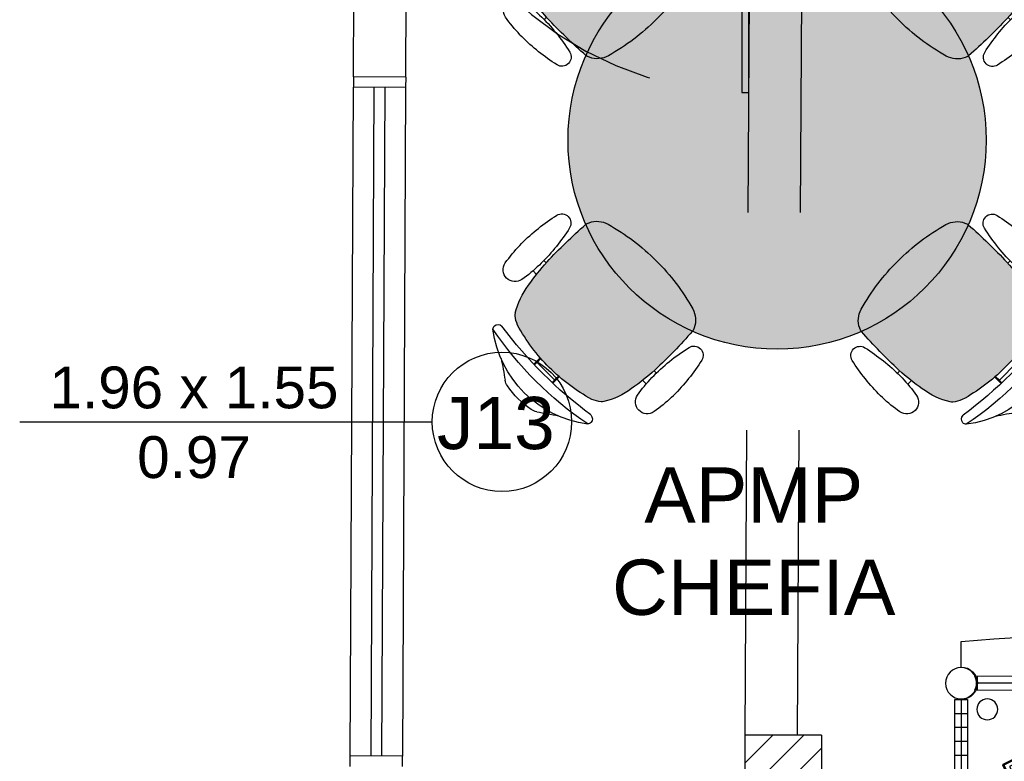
# Model space of a CAD drawing. Header units: inches. Extents: x 340 to 434, y 14 to 254.
# Tile 151 of 182: x 406.09 to 408.92, y 156.8 to 158.93. Entities that reach past the tile are written whole.
import ezdxf

# ---------------------------------------------------------------- set-up
doc = ezdxf.new("R2010")
doc.units = ezdxf.units.IN
doc.header["$MEASUREMENT"] = 0
doc.linetypes.add('HIDDEN2', pattern=[0.1875, 0.125, -0.0625])
for name, color, linetype in [('TJ-DEMOLIR', 30, 'HIDDEN2'), ('TJ-ESQUADRIA1', 1, 'Continuous'), ('TJ-ESQUADRIA2', 2, 'Continuous'), ('TJ-MOBILIÁRIO', 2, 'Continuous'), ('TJ-MOBILIÁRIOEXISTENTE', 2, 'Continuous'), ('TJ-PAREDE', 5, 'Continuous'), ('TJ-PILARES', 6, 'Continuous'), ('TJ-TEXTO03 1PARA100', 3, 'Continuous'), ('TJ-TEXTOESQUADRIA', 200, 'Continuous')]:
    doc.layers.add(name, color=color, linetype=linetype)
doc.styles.add('ARIAL', font='arial.ttf')
doc.styles.get("Standard").update_dxf_attribs({"font": 'arial.ttf'})

# ---------------------------------------------------------------- blocks, each defined once
blk = doc.blocks.new('AL77190')
blk.add_circle((0, 0), 4.5)
blk = doc.blocks.new('CO_COLUNA')
blk.add_blockref('AL77190', (0, 0))
blk = doc.blocks.new('TELEFONE')
at = {"color": 1}
for p, q in [((-0.1479, 0.2055), (-0.136, 0.1919)), ((-0.1415, 0.2119), (-0.1328, 0.1951)), ((-0.1116, 0.1951), (-0.103, 0.2119)), ((-0.1084, 0.1919), (-0.0966, 0.2055)), ((-0.1355, 0.1647), (-0.1089, 0.1647)), ((-0.1904, 0.049), (-0.2263, -0.0154)), ((-0.1794, 0.0429), (-0.2156, -0.0222)), ((-0.186, 0.0502), (-0.1806, 0.0472)), ((-0.1355, 0.0496), (-0.1089, 0.0496)), ((-0.136, 0.0225), (-0.1479, 0.0207)), ((-0.1328, 0.0192), (-0.1415, 0.0143)), ((-0.1116, 0.0192), (-0.103, 0.0143)), ((-0.1084, 0.0225), (-0.0966, 0.0207)), ((-0.1331, -0.0323), (-0.1386, -0.0352))]:
    blk.add_line(p, q, dxfattribs=at)
at = {"color": 253}
for p, q in [((-0.0841, 0.2191), (-0.0841, 0)), ((-0.1508, 0.1528), (-0.1436, 0.1528)), ((-0.1009, 0.1528), (-0.0905, 0.1528)), ((-0.1508, 0.0738), (-0.1389, 0.0738)), ((-0.1056, 0.0738), (-0.0905, 0.0738)), ((-0.0032, 0.0381), (-0.0841, 0.0381)), ((-0.0794, 0.0175), (-0.0778, 0.0159)), ((-0.0778, 0.0095), (-0.0794, 0.0079)), ((-0.0651, 0.0159), (-0.0635, 0.0175)), ((-0.0651, 0.0095), (-0.0635, 0.0079)), ((-0.0572, 0.0175), (-0.0556, 0.0159)), ((-0.0556, 0.0095), (-0.0572, 0.0079)), ((-0.0429, 0.0159), (-0.0413, 0.0175)), ((-0.0429, 0.0095), (-0.0413, 0.0079)), ((-0.0349, 0.0175), (-0.0333, 0.0159)), ((-0.0333, 0.0095), (-0.0349, 0.0079)), ((-0.0206, 0.0159), (-0.0191, 0.0175)), ((-0.0191, 0.0079), (-0.0206, 0.0095))]:
    blk.add_line(p, q, dxfattribs=at)
at = {"color": 1}
for points in [[(-0.1202, -0.0032), (-0.0032, -0.0032), (0, 0), (0, 0.2191), (-0.0032, 0.2223), (-0.1619, 0.2223), (-0.1651, 0.2191), (-0.1651, 0), (-0.1619, -0.0032), (-0.1242, -0.0032)], [(-0.1619, 0.2223), (-0.1619, 0.2191), (-0.1651, 0.2191)], [(-0.0032, 0.2223), (-0.0032, 0.2191), (0, 0.2191)], [(-0.1619, -0.0032), (-0.1619, 0), (-0.1651, 0)], [(-0.0032, -0.0032), (-0.0032, 0), (0, 0)]]:
    blk.add_lwpolyline(points, dxfattribs=at)
at = {"color": 253}
blk.add_lwpolyline([(-0.1242, 0), (-0.1619, 0), (-0.1619, 0.2191), (-0.0032, 0.2191), (-0.0032, 0), (-0.1202, 0)], dxfattribs=at)
blk.add_lwpolyline([(-0.1246, 0.0111), (-0.1476, 0.0111, -0.414214), (-0.1508, 0.0143), (-0.1508, 0.2119, -0.414214), (-0.1476, 0.2151), (-0.0937, 0.2151, -0.414214), (-0.0905, 0.2119), (-0.0905, 0.0143, -0.414214), (-0.0937, 0.0111), (-0.1199, 0.0111)], format="xyb", dxfattribs=at)
at = {"color": 1}
for points in [[(-0.1246, 0.0143), (-0.1415, 0.0143, -0.415494), (-0.1479, 0.0207), (-0.1477, 0.0633, -0.197108), (-0.1468, 0.0655), (-0.1396, 0.0727, 0.198243), (-0.1387, 0.0749), (-0.1387, 0.1456, 0.170212), (-0.1394, 0.1476), (-0.147, 0.1571, -0.169189), (-0.1477, 0.1591), (-0.1479, 0.2055, -0.415379), (-0.1415, 0.2119), (-0.103, 0.2119, -0.415379), (-0.0966, 0.2055), (-0.0968, 0.1591, -0.169189), (-0.0975, 0.1571), (-0.1051, 0.1476, 0.170212), (-0.1058, 0.1456), (-0.1058, 0.0749, 0.198243), (-0.1048, 0.0727), (-0.0977, 0.0655, -0.197108), (-0.0968, 0.0633), (-0.0966, 0.0207, -0.415494), (-0.103, 0.0143), (-0.1199, 0.0143)], [(-0.1376, -0.0347), (-0.1391, -0.0317, -0.479112), (-0.1283, -0.0142, 0.395392), (-0.1242, -0.0098), (-0.1242, 0.0007)], [(-0.1341, -0.0328), (-0.1355, -0.0301, -0.467761), (-0.1279, -0.0181, 0.39019), (-0.1202, -0.0098), (-0.1202, 0.0007)]]:
    blk.add_lwpolyline(points, format="xyb", dxfattribs=at)
at = {"color": 253}
for points in [[(-0.0667, 0.2042), (-0.0794, 0.2042), (-0.0794, 0.1993), (-0.0667, 0.1993)], [(-0.0619, 0.208), (-0.0159, 0.208), (-0.0159, 0.1492), (-0.0619, 0.1492)], [(-0.0667, 0.1898), (-0.0794, 0.1898), (-0.0794, 0.1947), (-0.0667, 0.1947)], [(-0.0667, 0.1803), (-0.0794, 0.1803), (-0.0794, 0.1851), (-0.0667, 0.1851)], [(-0.0667, 0.1756), (-0.0794, 0.1756), (-0.0794, 0.1707), (-0.0667, 0.1707)], [(-0.0667, 0.1661), (-0.0794, 0.1661), (-0.0794, 0.1612), (-0.0667, 0.1612)], [(-0.0667, 0.1566), (-0.0794, 0.1566), (-0.0794, 0.1517), (-0.0667, 0.1517)], [(-0.0587, 0.1296), (-0.0492, 0.1296), (-0.0492, 0.1203), (-0.0587, 0.1203)], [(-0.0429, 0.1296), (-0.0333, 0.1296), (-0.0333, 0.1203), (-0.0429, 0.1203)], [(-0.027, 0.1296), (-0.0175, 0.1296), (-0.0175, 0.1203), (-0.027, 0.1203)], [(-0.0587, 0.1121), (-0.0492, 0.1121), (-0.0492, 0.1029), (-0.0587, 0.1029)], [(-0.0587, 0.0854), (-0.0492, 0.0854), (-0.0492, 0.0947), (-0.0587, 0.0947)], [(-0.0429, 0.1121), (-0.0333, 0.1121), (-0.0333, 0.1029), (-0.0429, 0.1029)], [(-0.0429, 0.0854), (-0.0333, 0.0854), (-0.0333, 0.0947), (-0.0429, 0.0947)], [(-0.027, 0.1121), (-0.0175, 0.1121), (-0.0175, 0.1029), (-0.027, 0.1029)], [(-0.027, 0.0854), (-0.0175, 0.0854), (-0.0175, 0.0947), (-0.027, 0.0947)], [(-0.081, 0.0679), (-0.0683, 0.0679), (-0.0683, 0.0772), (-0.081, 0.0772)], [(-0.0587, 0.0679), (-0.0492, 0.0679), (-0.0492, 0.0772), (-0.0587, 0.0772)], [(-0.0429, 0.0679), (-0.0333, 0.0679), (-0.0333, 0.0772), (-0.0429, 0.0772)], [(-0.027, 0.0679), (-0.0175, 0.0679), (-0.0175, 0.0772), (-0.027, 0.0772)], [(-0.0794, 0.0175), (-0.0635, 0.0175), (-0.0635, 0.0079), (-0.0794, 0.0079)], [(-0.0778, 0.0159), (-0.0651, 0.0159), (-0.0651, 0.0095), (-0.0778, 0.0095)], [(-0.0572, 0.0175), (-0.0413, 0.0175), (-0.0413, 0.0079), (-0.0572, 0.0079)], [(-0.0556, 0.0159), (-0.0429, 0.0159), (-0.0429, 0.0095), (-0.0556, 0.0095)], [(-0.0349, 0.0175), (-0.0191, 0.0175), (-0.0191, 0.0079), (-0.0349, 0.0079)], [(-0.0333, 0.0159), (-0.0206, 0.0159), (-0.0206, 0.0095), (-0.0333, 0.0095)]]:
    blk.add_lwpolyline(points, close=True, dxfattribs=at)
at = {"color": 1}
for points in [[(-0.1328, 0.0192, -0.419696), (-0.136, 0.0225), (-0.1355, 0.0496), (-0.1355, 0.1647), (-0.136, 0.1919, -0.419696), (-0.1328, 0.1951), (-0.1116, 0.1951, -0.419696), (-0.1084, 0.1919), (-0.1089, 0.1647), (-0.1089, 0.0496), (-0.1084, 0.0225, -0.419696), (-0.1116, 0.0192)], [(-0.1246, 0.0007), (-0.1246, 0.0156, -1), (-0.1199, 0.0156), (-0.1199, 0.0007)]]:
    blk.add_lwpolyline(points, format="xyb", close=True, dxfattribs=at)
for centre, radius, start, end in [((-0.161, 0.0321), 0.0299, 97.9594, 143.8908), ((-0.161, 0.0321), 0.0259, 99.1969, 142.807), ((-0.1876, 0.0474), 0.00319, 60.8746, 150.8746), ((-0.1822, 0.0444), 0.00319, 330.8746, 60.8746), ((-0.1772, -0.0501), 0.0601, 144.7235, 257.3747), ((-0.1772, -0.0501), 0.0475, 143.9541, 257.3747), ((-0.1785, -0.0557), 0.0544, 257.3747, 23.6691), ((-0.1785, -0.0557), 0.0418, 257.3747, 23.1732), ((-0.1372, -0.038), 0.00319, 117.2452, 203.1732), ((-0.1316, -0.0352), 0.00319, 23.6691, 117.2452)]:
    blk.add_arc(centre, radius, start, end, dxfattribs=at)
blk = doc.blocks.new('mesajuiz')
at = {"layer": 'TJ-MOBILIÁRIOEXISTENTE'}
for p, q in [((-0.0283, 0.6459), (-0.0315, 0.7193)), ((-1.4784, 0.5358), (-0.0727, 0.5974)), ((-1.4784, 0.5358), (-0.0727, 0.5974)), ((-0.0057, 0.5538), (-0.0427, 0.5522)), ((-0.0427, 0.5522), (-0.0267, 0.186)), ((-0.0242, 0.553), (0, 0)), ((0.0103, 0.1876), (-0.0057, 0.5538)), ((-0.004, 0.5138), (-0.0409, 0.5122)), ((-0.0022, 0.4739), (-0.0392, 0.4722)), ((-0.0005, 0.4339), (-0.0374, 0.4323)), ((0.0013, 0.3939), (-0.0357, 0.3923))]:
    blk.add_line(p, q, dxfattribs=at)
at = {"layer": 'TJ-MOBILIÁRIOEXISTENTE', "lineweight": 18}
for p, q in [((-1.4854, 0.5556), (-0.0656, 0.6177)), ((-0.0725, 0.5774), (-0.0743, 0.6173)), ((-0.0638, 0.5778), (-1.4837, 0.5156))]:
    blk.add_line(p, q, dxfattribs=at)
at = {"layer": 'TJ-MOBILIÁRIOEXISTENTE'}
blk.add_circle((-0.0979, 0.5212), 0.03, dxfattribs=at)
for centre, radius, start, end in [((-0.3713, -8.6645), 9.39, 87.92606, 97.0885), ((-0.0262, 0.5994), 0.0465, 92.5073, 182.5073), ((-0.0262, 0.5994), 0.0465, 182.5073, 272.5073)]:
    blk.add_arc(centre, radius, start, end, dxfattribs=at)
at = {"layer": 'TJ-MOBILIÁRIOEXISTENTE', "lineweight": 18}
blk.add_arc((-0.0244, 0.5995), 0.045, 156.1195, 208.8951, dxfattribs=at)
at = {"layer": 'TJ-MOBILIÁRIOEXISTENTE', "xscale": 0.0099999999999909, "yscale": 0.0099999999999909, "zscale": 0.0099999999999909, "rotation": 272.5072819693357}
blk.add_blockref('CO_COLUNA', (-0.0262, 0.5994), dxfattribs=at)
at = {"layer": 'TJ-MOBILIÁRIOEXISTENTE', "extrusion": (0, 0, -1), "xscale": -1, "zscale": -1, "rotation": 24.4536232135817}
blk.add_blockref('TELEFONE', (0.226, 0.1585), dxfattribs=at)
blk = doc.blocks.new('poltrona diretor giratória')
h = blk.add_hatch(color=20)
h.set_gradient(color1=(255, 63, 0), color2=(255, 63, 0), tint=0.86, name='HEMISPHERICAL')
h.paths.add_polyline_path([(0.2192, -0.3365, 0.030126), (0.2092, -0.2515, 0.112051), (0.1795, -0.168, 0.029573), (0.1748, -0.1625, 0.071823), (0.1505, -0.1482, 0.071429), (0, -0.1266, 0.071429), (-0.1505, -0.1482, 0.071823), (-0.1748, -0.1625, 0.029573), (-0.1795, -0.168, 0.112051), (-0.2092, -0.2515, 0.030126), (-0.2192, -0.3365, 0.026966), (-0.2167, -0.4907, 0.092712), (-0.2134, -0.5016, 0.218944), (-0.1721, -0.5368, 0.069011), (0, -0.5604, 0.069011), (0.1721, -0.5368, 0.218946), (0.2134, -0.5016, 0.102563), (0.2168, -0.4895, 0.026756)])
at = {"layer": 'TJ-MOBILIÁRIO'}
for p, q in [((-0.0388, -0.1022), (-0.0388, -0.128)), ((-0.0361, -0.1021), (-0.0361, -0.1278)), ((-0.0354, -0.1125), (-0.0354, -0.1277)), ((0.0356, -0.1125), (-0.0354, -0.1125)), ((0.0356, -0.1125), (0.0356, -0.1277)), ((0.0363, -0.1021), (0.0363, -0.1278)), ((0.039, -0.1022), (0.039, -0.128)), ((-0.2297, -0.2901, 0), (-0.215, -0.2901, 0)), ((0.215, -0.29, 0), (0.2299, -0.29, 0)), ((-0.2284, -0.3331, 0), (-0.219, -0.3331, 0)), ((0.219, -0.3331, 0), (0.2286, -0.3331, 0))]:
    blk.add_line(p, q, dxfattribs=at)
at = {"layer": 'TJ-MOBILIÁRIO', "linetype": 'Continuous', "ltscale": 25.4}
for p, q in [((-0.3082, -0.3147, 0), (-0.3083, -0.3221, 0)), ((-0.2283, -0.3221, 0), (-0.2284, -0.3147, 0)), ((0.3084, -0.3147, 0), (0.3085, -0.3221, 0))]:
    blk.add_line(p, q, dxfattribs=at)
at = {"layer": 'TJ-MOBILIÁRIO'}
for centre, radius, start, end in [((0, -0.2485), 0.2485, 78.8778, 101.1222), ((0, -0.3411), 0.3164, 52.5531, 127.4469), ((-0.4729, 0.5278), 0.6763, 301.8108, 307.1601), ((-0.0414, -0.0448), 0.0407, 99.1898, 124.2903), ((0.0414, -0.0448), 0.0407, 55.7097, 80.8102), ((0.4729, 0.5278), 0.6763, 232.8399, 238.1892), ((0, -1.099), 1.0272, 79.2072, 100.7928), ((-0.181, -0.0998), 0.015, 139.1833, 180), ((-0.1802, -0.0989), 0.0158, 182.978, 269.4431), ((0, -1.3395), 1.238, 81.623, 98.377), ((0.1802, -0.0989), 0.0158, 270.5569, 357.022), ((0.181, -0.0998), 0.015, 0, 40.8167), ((0, -0.6615), 0.5349, 89.9995, 106.342), ((0, -0.6615), 0.5349, 73.658, 90.0005), ((-0.0105, -0.2752), 0.2001, 147.6271, 173.2006), ((-0.1305, -0.2048), 0.0612, 136.3456, 143.1214), ((-0.113, -0.2396), 0.0988, 112.3141, 128.7465), ((0.113, -0.2396), 0.0988, 51.2535, 67.6859), ((0.1305, -0.2048), 0.0612, 36.8786, 43.6544), ((0.0105, -0.2752), 0.2001, 6.7994, 32.3729), ((0.4905, -0.3769), 0.7109, 169.839, 176.7413), ((-0.4905, -0.3769), 0.7109, 3.2587, 10.161), ((1.2113, -0.3902), 1.4315, 177.8472, 184.0258), ((-1.2113, -0.3902), 1.4315, 355.9742, 2.1528), ((-0.1862, -0.4874), 0.0307, 186.2228, 207.4103), ((-0.1544, -0.4742), 0.065, 204.8741, 254.602), ((0.1544, -0.4742), 0.065, 285.398, 335.1259), ((0.1862, -0.4874), 0.0307, 332.5897, 353.7772), ((-0.0007, 0.0717), 0.6322, 254.3071, 270.046), ((0.0007, 0.0717), 0.6322, 269.954, 285.6929)]:
    blk.add_arc(centre, radius, start, end, dxfattribs=at)
at = {"layer": 'TJ-MOBILIÁRIO', "linetype": 'Continuous', "ltscale": 25.4}
for centre, radius, start, end in [((-0.2683, -0.2557, 0), 0.034, 9.9832, 170.0168), ((0.2685, -0.2557, 0), 0.034, 9.9832, 170.0168), ((0.1213, -0.3243, 0), 0.4296, 170.0113, 178.7145), ((-0.6579, -0.3243, 0), 0.4296, 1.2855, 9.9887), ((0.6581, -0.3243, 0), 0.4296, 170.0113, 178.7145), ((-0.1211, -0.3243, 0), 0.4296, 1.2855, 9.9887), ((0.2592, -0.3251, 0), 0.5675, 179.7013, 192.8268), ((-0.7958, -0.3251, 0), 0.5675, 347.1732, 0.2987), ((0.795, -0.3253, 0), 0.5665, 178.9303, 192.8326), ((-0.259, -0.3251, 0), 0.5675, 347.1732, 0.2987), ((-0.2683, -0.4452, 0), 0.0265, 192.8268, 347.1732), ((0.2685, -0.4452, 0), 0.0265, 192.8268, 347.1732)]:
    blk.add_arc(centre, radius, start, end, dxfattribs=at)
blk = doc.blocks.new('*U49')
at = {"layer": 'TJ-MOBILIÁRIO', "xscale": -1, "rotation": 270}
blk.add_blockref('poltrona diretor giratória', (0.2802, -0.0001, 0), dxfattribs=at)
blk = doc.blocks.new('*U50')
at = {"color": 0, "linetype": 'ByBlock', "lineweight": -2}
for p, rotation in [((409.2277, 117.0302, 0), 89.99999999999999), ((408.4567, 116.2602, 0), 180), ((409.2266, 115.4892, 0), 270)]:
    blk.add_blockref('*U49', p, dxfattribs=dict(at, rotation=rotation))
blk.add_blockref('*U49', (409.9977, 116.2592, 0), dxfattribs=at)
blk = doc.blocks.new('trg')
at = {"layer": 'TJ-MOBILIÁRIO'}
h = blk.add_hatch(color=254, dxfattribs=at)
h.set_gradient(color1=(207, 195, 218), color2=(194, 188, 215), tint=0.86, name='HEMISPHERICAL')
h.paths.add_polyline_path([(213.445, 42.938, 1), (214.645, 42.938, 1)])
blk.add_circle((214.045, 42.938), 0.6, dxfattribs=at)

msp = doc.modelspace()

# ---------------------------------------------------------------- hatches: boundary and pattern name
at = {"layer": 'TJ-PILARES'}
h = msp.add_hatch(dxfattribs=at)
h.set_pattern_fill('ANSI31', color=8, scale=0.5)
h.paths.add_polyline_path([(408.6504, 147.2743), (408.2404, 147.2743), (408.2404, 147.0193), (408.6504, 147.0193)])
h.paths.add_polyline_path([(412.6186, 147.1089), (412.4237, 147.1161), (412.3866, 146.1168), (412.5814, 146.1096)])
h.paths.add_polyline_path([(408.3951, 156.8793), (408.1751, 156.8793), (408.1751, 156.2593), (408.3951, 156.2593)])
h.paths.add_polyline_path([(414.81, 156.8721), (414.6151, 156.8793), (414.5916, 156.2448), (414.7864, 156.2375)])
h.paths.add_polyline_path([(414.698, 153.7241), (414.4981, 153.7315), (414.4747, 153.1019), (414.6746, 153.0945)])
h.paths.add_polyline_path([(408.7958, 153.4693), (408.1708, 153.4693), (408.171, 153.2743), (408.796, 153.2743)])
h.paths.add_polyline_path([(408.8069, 150.3943), (408.8064, 150.3943), (408.8064, 150.4343), (408.1664, 150.4343), (408.1688, 150.2443), (408.8088, 150.2443)])
h.paths.add_polyline_path([(413.0603, 149.8745), (412.3962, 149.9077), (412.3908, 149.8004), (413.0549, 149.7671)])
h.paths.add_polyline_path([(413.0665, 149.9968), (412.4023, 150.0301), (412.3962, 149.9077), (413.0603, 149.8745)])
h.paths.add_polyline_path([(413.5712, 159.7793), (413.0112, 159.7793), (413.0112, 159.6293), (413.5712, 159.6293)])
h.paths.add_polyline_path([(408.8112, 159.7793), (408.1912, 159.7793), (408.1912, 159.6293), (408.8112, 159.6293)])

# ---------------------------------------------------------------- linework, layer by layer
at = {"layer": 'TJ-DEMOLIR', "ltscale": 10}
for p, q in [((408.1912, 159.6293), (408.1751, 156.8793)), ((408.3412, 159.6293), (408.3251, 156.8793))]:
    msp.add_line(p, q, dxfattribs=at)
msp.add_lwpolyline([(408.1662, 158.7243), (408.1862, 158.7243), (408.1862, 159.7043), (408.1662, 159.7043)], close=True, dxfattribs=at)
msp.add_arc((408.1862, 159.7044), 0.9801, 180.0057, 270, dxfattribs=at)
at = {"layer": 'TJ-ESQUADRIA1'}
for p, q in [((407.0423, 156.8193), (407.0515, 158.7392)), ((407.2015, 158.7385), (407.1923, 156.8186))]:
    msp.add_line(p, q, dxfattribs=at)
at = {"layer": 'TJ-ESQUADRIA2'}
for p, q in [((407.0517, 158.7692), (407.0515, 158.7392)), ((407.2017, 158.7685), (407.2015, 158.7385)), ((407.2015, 158.7385), (407.0515, 158.7392)), ((407.1023, 156.819), (407.1115, 158.739)), ((407.1415, 158.7388), (407.1323, 156.8188)), ((407.0422, 156.7893), (407.0423, 156.8193)), ((407.1923, 156.8186), (407.0423, 156.8193)), ((407.1922, 156.7886), (407.1923, 156.8186))]:
    msp.add_line(p, q, dxfattribs=at)
at = {"layer": 'TJ-PAREDE'}
for p, q in [((407.0517, 158.7692), (407.0561, 159.7066)), ((407.2017, 158.7685), (407.2061, 159.7068)), ((407.2017, 158.7685), (407.0517, 158.7692)), ((408.3951, 156.8793), (408.1751, 156.8793)), ((408.1751, 156.8793), (408.1751, 156.2593)), ((408.3951, 156.8793), (408.3951, 156.2593))]:
    msp.add_line(p, q, dxfattribs=at)
at = {"layer": 'TJ-TEXTOESQUADRIA', "color": 1}
msp.add_line((406.0938, 157.7785), (407.278, 157.7785), dxfattribs=at)
msp.add_circle((407.478, 157.7785), 0.2, dxfattribs=at)

# ---------------------------------------------------------------- block references
at = {"rotation": 45}
msp.add_blockref('*U50', (201.1085, -212.988), dxfattribs=at)
at = {"xscale": -1, "rotation": 2.507281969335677}
msp.add_blockref('mesajuiz', (408.796, 156.4281), dxfattribs=at)
at = {"layer": 'TJ-MOBILIÁRIO'}
msp.add_blockref('trg', (194.2227, 115.6494), dxfattribs=at)

# ---------------------------------------------------------------- texts
at = {"layer": 'TJ-TEXTO03 1PARA100', "insert": (407.2569, 157.6477), "char_height": 0.15875, "width": 1.88748, "attachment_point": 1, "style": 'ARIAL'}
msp.add_mtext('\\pxqc;APMP\\PCHEFIA', dxfattribs=at)
at = {"layer": 'TJ-TEXTOESQUADRIA', "color": 1, "insert": (406.0412, 157.9374), "char_height": 0.12, "attachment_point": 1}
msp.add_mtext_dynamic_manual_height_columns('\\pxqc;1.96 x 1.55\\P0.97', width=1.10575, gutter_width=12.5, heights=[0], dxfattribs=at)
at = {"layer": 'TJ-TEXTOESQUADRIA', "color": 202, "insert": (407.3372, 157.8502), "char_height": 0.15, "attachment_point": 1}
msp.add_mtext_dynamic_manual_height_columns('\\pxqc;{\\C107;J13}', width=0.246653, gutter_width=12.5, heights=[0], dxfattribs=at)

doc.saveas('drawing.dxf')
